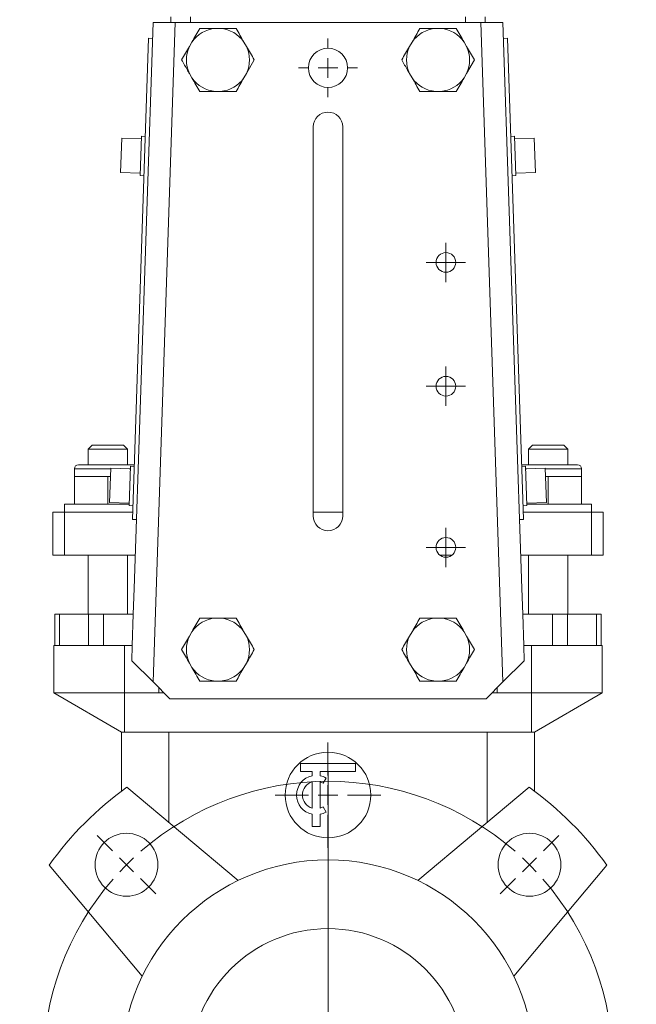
# Model space of a CAD drawing. Header units: millimetres. Extents: x -0.146 to 0.22, y 0.023 to 0.764.
# Tile 2 of 4: x -0.146 to 0.011, y 0.278 to 0.528. Entities that reach past the tile are written whole.
import ezdxf

# ---------------------------------------------------------------- set-up
doc = ezdxf.new("R2010")
doc.units = ezdxf.units.MM

# ---------------------------------------------------------------- blocks, each defined once
blk = doc.blocks.new('SW_CENTERMARKSYMBOL_0')
at = {"color": 0, "linetype": 'Continuous', "lineweight": 0}
for p, q in [((-0.0512652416, -0.0462652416), (-0.0512652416, 0.0237347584)), ((-0.1060660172, 0.0035355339), (-0.1099551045, 0.0074246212)), ((0.0035355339, 0.0035355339), (0.0074246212, 0.0074246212)), ((-0.1025304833, 0), (-0.1042982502, 0.001767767)), ((-0.1025304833, 0), (-0.1007627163, -0.001767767)), ((0, 0), (-0.001767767, -0.001767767)), ((0, 0), (0.001767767, 0.001767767)), ((-0.0989949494, -0.0035355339), (-0.0951058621, -0.0074246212)), ((-0.0035355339, -0.0035355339), (-0.0074246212, -0.0074246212)), ((-0.0512652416, -0.0512652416), (-0.0512652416, -0.0487652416)), ((-0.0562652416, -0.0512652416), (-0.1262652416, -0.0512652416)), ((-0.0512652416, -0.0512652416), (-0.0537652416, -0.0512652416)), ((-0.0512652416, -0.0512652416), (-0.0512652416, -0.0537652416)), ((-0.0512652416, -0.0512652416), (-0.0487652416, -0.0512652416)), ((-0.0462652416, -0.0512652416), (0.0237347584, -0.0512652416)), ((-0.0512652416, -0.0562652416), (-0.0512652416, -0.1262652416)), ((-0.0989949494, -0.0989949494), (-0.0951058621, -0.0951058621)), ((-0.0035355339, -0.0989949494), (-0.0074246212, -0.0951058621)), ((-0.1025304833, -0.1025304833), (-0.1042982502, -0.1042982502)), ((-0.1025304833, -0.1025304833), (-0.1007627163, -0.1007627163)), ((0, -0.1025304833), (-0.001767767, -0.1007627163)), ((0, -0.1025304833), (0.001767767, -0.1042982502)), ((-0.1060660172, -0.1060660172), (-0.1099551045, -0.1099551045)), ((0.0035355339, -0.1060660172), (0.0074246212, -0.1099551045))]:
    blk.add_line(p, q, dxfattribs=at)
for radius, start, end in [(0.0725, 48.9514330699, 131.0485669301), (0.0725, 135, 136.9757165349), (0.0725, 133.0242834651, 135), (0.0725, 45, 46.9757165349), (0.0725, 43.0242834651, 45), (0.0725, 138.9514330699, 221.0485669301), (0.0725, 318.9514330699, 41.0485669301), (0.0725, 223.0242834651, 225), (0.0725, 225, 226.9757165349), (0.0725000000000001, 313.0242834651, 315), (0.0725, 315, 316.9757165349), (0.0725, 228.9514330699, 311.0485669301)]:
    blk.add_arc((-0.0512652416, -0.0512652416), radius, start, end, dxfattribs=at)
blk = doc.blocks.new('SW_CENTERMARKSYMBOL_1')
at = {"color": 0, "linetype": 'Continuous', "lineweight": 0}
for p, q in [((0, 0.005), (0, 0.0134)), ((-0.005, 0), (-0.0134, 0)), ((0, 0), (-0.0025, 0)), ((0, 0), (0, 0.0025)), ((0, 0), (0, -0.0025)), ((0, 0), (0.0025, 0)), ((0.005, 0), (0.0134, 0)), ((0, -0.005), (0, -0.0134))]:
    blk.add_line(p, q, dxfattribs=at)
blk = doc.blocks.new('SW_CENTERMARKSYMBOL_2')
at = {"color": 0, "linetype": 'Continuous', "lineweight": 0}
for p, q in [((0, 0.0025), (0, 0.005)), ((-0.0025, 0), (-0.005, 0)), ((0, 0), (-0.0025, 0)), ((0, 0), (0, 0.0025)), ((0, 0), (0, -0.0025)), ((0, 0), (0.0025, 0)), ((0.0025, 0), (0.005, 0)), ((0, -0.0025), (0, -0.005))]:
    blk.add_line(p, q, dxfattribs=at)
blk = doc.blocks.new('SW_CENTERMARKSYMBOL_3')
at = {"color": 0, "linetype": 'Continuous', "lineweight": 0}
for p, q in [((0, 0.0025), (0, 0.005)), ((-0.0025, 0), (-0.005, 0)), ((0, 0), (-0.0025, 0)), ((0, 0), (0, 0.0025)), ((0, 0), (0, -0.0025)), ((0, 0), (0.0025, 0)), ((0.0025, 0), (0.005, 0)), ((0, -0.0025), (0, -0.005))]:
    blk.add_line(p, q, dxfattribs=at)
blk = doc.blocks.new('SW_CENTERMARKSYMBOL_4')
at = {"color": 0, "linetype": 'Continuous', "lineweight": 0}
for p, q in [((0, 0.0025), (0, 0.005)), ((-0.0025, 0), (-0.005, 0)), ((0, 0), (-0.0025, 0)), ((0, 0), (0, 0.0025)), ((0, 0), (0, -0.0025)), ((0, 0), (0.0025, 0)), ((0.0025, 0), (0.005, 0)), ((0, -0.0025), (0, -0.005))]:
    blk.add_line(p, q, dxfattribs=at)
blk = doc.blocks.new('SW_CENTERMARKSYMBOL_5')
at = {"color": 0, "linetype": 'Continuous', "lineweight": 0}
for p, q in [((0, 0.005), (0, 0.0075)), ((-0.005, 0), (-0.0075, 0)), ((0, 0), (-0.0025, 0)), ((0, 0), (0, 0.0025)), ((0, 0), (0, -0.0025)), ((0, 0), (0.0025, 0)), ((0.005, 0), (0.0075, 0)), ((0, -0.005), (0, -0.0075))]:
    blk.add_line(p, q, dxfattribs=at)

msp = doc.modelspace()

# ---------------------------------------------------------------- linework, layer by layer
at = {"color": 7, "linetype": 'Continuous', "lineweight": 15}
for p, q in [((-0.1076093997, 0.5287530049), (-0.1076093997, 0.5272530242)), ((-0.1026094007, 0.5287530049), (-0.1026094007, 0.5272530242)), ((-0.0326094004, 0.5287530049), (-0.0326094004, 0.5272530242)), ((-0.0276094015, 0.5287530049), (-0.0276094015, 0.5272530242)), ((-0.1169244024, 0.3832530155), (-0.1121094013, 0.5272530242)), ((-0.1065225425, 0.5272530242), (-0.1121237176, 0.3595173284)), ((-0.1121094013, 0.5272530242), (-0.1065225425, 0.5272530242)), ((-0.1065225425, 0.5272530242), (-0.0676094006, 0.5272530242)), ((-0.0676094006, 0.5272530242), (-0.0286962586, 0.5272530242)), ((-0.0230950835, 0.3595173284), (-0.0286962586, 0.5272530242)), ((-0.0286962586, 0.5272530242), (-0.0231093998, 0.5272530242)), ((-0.0231093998, 0.5272530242), (-0.0182943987, 0.3832530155)), ((-0.09497019, 0.5257571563), (-0.0962486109, 0.5257571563)), ((-0.0389701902, 0.5257571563), (-0.0402486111, 0.5257571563)), ((-0.113242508, 0.5232889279), (-0.1173363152, 0.4008573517)), ((-0.113242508, 0.5232889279), (-0.1122430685, 0.5232555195)), ((-0.102219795, 0.522309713), (-0.1028590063, 0.5212025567)), ((-0.0883597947, 0.5212025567), (-0.088999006, 0.522309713)), ((-0.0462197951, 0.522309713), (-0.0468590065, 0.5212025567)), ((-0.0323597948, 0.5212025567), (-0.0329990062, 0.522309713)), ((-0.0219762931, 0.5232889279), (-0.0229757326, 0.5232555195)), ((-0.0219762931, 0.5232889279), (-0.0178824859, 0.4008573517)), ((-0.0883597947, 0.5143076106), (-0.0863694, 0.5177550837)), ((-0.0323597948, 0.5143076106), (-0.030369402, 0.5177550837)), ((-0.1028590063, 0.5143076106), (-0.102219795, 0.5132004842)), ((-0.088999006, 0.5132004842), (-0.0883597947, 0.5143076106)), ((-0.0468590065, 0.5143076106), (-0.0462197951, 0.5132004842)), ((-0.0329990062, 0.5132004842), (-0.0323597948, 0.5143076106)), ((-0.0962486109, 0.5097530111), (-0.09497019, 0.5097530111)), ((-0.0402486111, 0.5097530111), (-0.0389701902, 0.5097530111)), ((-0.0713594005, 0.4017530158), (-0.0713594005, 0.5007530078)), ((-0.0638594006, 0.5007530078), (-0.0638594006, 0.4017530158)), ((-0.1200960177, 0.497863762), (-0.1203874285, 0.4891486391)), ((-0.115098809, 0.4976966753), (-0.1200960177, 0.497863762)), ((-0.1150774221, 0.4983363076), (-0.1154116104, 0.4883418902)), ((-0.1140779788, 0.4983028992), (-0.1150774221, 0.4983363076)), ((-0.020141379, 0.4983363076), (-0.0211408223, 0.4983028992)), ((-0.020141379, 0.4983363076), (-0.0198071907, 0.4883418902)), ((-0.0151227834, 0.497863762), (-0.0201199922, 0.4976966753)), ((-0.0151227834, 0.497863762), (-0.0148313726, 0.4891486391)), ((-0.1203874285, 0.4891486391), (-0.1153902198, 0.4889815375)), ((-0.0198285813, 0.4889815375), (-0.0148313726, 0.4891486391)), ((-0.1154116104, 0.4883418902), (-0.1144121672, 0.4883084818)), ((-0.0208066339, 0.4883084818), (-0.0198071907, 0.4883418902)), ((-0.1276093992, 0.4197530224), (-0.1286094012, 0.4187530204)), ((-0.1286094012, 0.4187530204), (-0.1286094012, 0.4147530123)), ((-0.1236094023, 0.4187530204), (-0.1286094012, 0.4187530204)), ((-0.1276093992, 0.4197530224), (-0.1236094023, 0.4197530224)), ((-0.1236094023, 0.4197530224), (-0.1196094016, 0.4197530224)), ((-0.1186093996, 0.4187530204), (-0.1236094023, 0.4187530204)), ((-0.1186093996, 0.4187530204), (-0.1196094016, 0.4197530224)), ((-0.1186093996, 0.4147530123), (-0.1186093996, 0.4187530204)), ((-0.0156093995, 0.4197530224), (-0.0166094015, 0.4187530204)), ((-0.0166094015, 0.4187530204), (-0.0166094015, 0.4147530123)), ((-0.0116093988, 0.4187530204), (-0.0166094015, 0.4187530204)), ((-0.0156093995, 0.4197530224), (-0.0116093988, 0.4197530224)), ((-0.0116093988, 0.4197530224), (-0.0076094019, 0.4197530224)), ((-0.0066093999, 0.4187530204), (-0.0116093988, 0.4187530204)), ((-0.0066093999, 0.4187530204), (-0.0076094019, 0.4197530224)), ((-0.0066093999, 0.4147530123), (-0.0066093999, 0.4187530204)), ((-0.1321093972, 0.4137530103), (-0.1321093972, 0.4117530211)), ((-0.1311094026, 0.4147530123), (-0.1236094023, 0.4147530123)), ((-0.1236094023, 0.4147530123), (-0.1168716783, 0.4147530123)), ((-0.1229031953, 0.4139106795), (-0.1231946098, 0.4051955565)), ((-0.1179059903, 0.4137435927), (-0.1229031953, 0.4139106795)), ((-0.1178846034, 0.4143832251), (-0.1182187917, 0.4043888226)), ((-0.1168851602, 0.4143498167), (-0.1178846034, 0.4143832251)), ((-0.0183471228, 0.4147530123), (-0.0116093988, 0.4147530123)), ((-0.0173341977, 0.4143832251), (-0.018333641, 0.4143498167)), ((-0.0173341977, 0.4143832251), (-0.0170000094, 0.4043888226)), ((-0.0123156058, 0.4139106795), (-0.0173128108, 0.4137435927)), ((-0.0123156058, 0.4139106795), (-0.0120241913, 0.4051955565)), ((-0.0116093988, 0.4147530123), (-0.0041093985, 0.4147530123)), ((-0.003109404, 0.4117530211), (-0.003109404, 0.4137530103)), ((-0.1321093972, 0.4117530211), (-0.1321093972, 0.4047530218)), ((-0.1278593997, 0.4117530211), (-0.1321093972, 0.4117530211)), ((-0.1236094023, 0.4117530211), (-0.1278593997, 0.4117530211)), ((-0.1236094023, 0.4117530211), (-0.1236094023, 0.4047530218)), ((-0.122975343, 0.4117530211), (-0.1236094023, 0.4117530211)), ((-0.0122434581, 0.4117530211), (-0.0116093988, 0.4117530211)), ((-0.0116093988, 0.4117530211), (-0.0116093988, 0.4047530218)), ((-0.0116093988, 0.4117530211), (-0.0073594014, 0.4117530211)), ((-0.0073594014, 0.4117530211), (-0.003109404, 0.4117530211)), ((-0.003109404, 0.4117530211), (-0.003109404, 0.4047530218)), ((-0.1346094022, 0.4047530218), (-0.1346094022, 0.4027530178)), ((-0.1236094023, 0.4047530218), (-0.1346094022, 0.4047530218)), ((-0.1182066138, 0.4047530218), (-0.1236094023, 0.4047530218)), ((-0.1231946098, 0.4051955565), (-0.1181974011, 0.4050284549)), ((-0.1182187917, 0.4043888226), (-0.1172193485, 0.4043553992)), ((-0.0179994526, 0.4043553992), (-0.0170000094, 0.4043888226)), ((-0.0170214, 0.4050284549), (-0.0120241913, 0.4051955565)), ((-0.0170121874, 0.4047530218), (-0.0116093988, 0.4047530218)), ((-0.0116093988, 0.4047530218), (-0.0006093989, 0.4047530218)), ((-0.0006093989, 0.4027530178), (-0.0006093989, 0.4047530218)), ((-0.1376094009, 0.4027530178), (-0.1376094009, 0.3917530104)), ((-0.1376094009, 0.4027530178), (-0.1346094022, 0.4027530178)), ((-0.1346094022, 0.4027530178), (-0.1346094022, 0.3917530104)), ((-0.1346094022, 0.4027530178), (-0.1172729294, 0.4027530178)), ((-0.1173363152, 0.4008573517), (-0.1163368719, 0.4008239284)), ((-0.0713594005, 0.4027530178), (-0.0638594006, 0.4027530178)), ((-0.0178824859, 0.4008573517), (-0.0188819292, 0.4008239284)), ((-0.0179458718, 0.4027530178), (-0.0006093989, 0.4027530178)), ((-0.0006093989, 0.4027530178), (-0.0006093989, 0.3917530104)), ((-0.0006093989, 0.4027530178), (0.0023905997, 0.4027530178)), ((0.0023905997, 0.4027530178), (0.0023905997, 0.3917530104)), ((-0.1376094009, 0.3917530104), (-0.1346094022, 0.3917530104)), ((-0.1346094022, 0.3917530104), (-0.1166401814, 0.3917530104)), ((-0.1286094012, 0.3917530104), (-0.1286094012, 0.3767530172)), ((-0.1186093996, 0.3767530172), (-0.1186093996, 0.3917530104)), ((-0.0391094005, 0.3917530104), (-0.0361094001, 0.3917530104)), ((-0.0185786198, 0.3917530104), (-0.0006093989, 0.3917530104)), ((-0.0166094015, 0.3917530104), (-0.0166094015, 0.3767530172)), ((-0.0066093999, 0.3767530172), (-0.0066093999, 0.3917530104)), ((-0.0006093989, 0.3917530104), (0.0023905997, 0.3917530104)), ((-0.1169244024, 0.3832530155), (-0.1171414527, 0.3767530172)), ((-0.0182943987, 0.3832530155), (-0.0180773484, 0.3767530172)), ((-0.1371093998, 0.3687530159), (-0.1371093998, 0.3767530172)), ((-0.1371093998, 0.3767530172), (-0.1359396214, 0.3767530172)), ((-0.1359396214, 0.3687530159), (-0.1359396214, 0.3767530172)), ((-0.1359396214, 0.3767530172), (-0.128538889, 0.3767530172)), ((-0.128538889, 0.3687530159), (-0.128538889, 0.3767530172)), ((-0.128538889, 0.3767530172), (-0.1247086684, 0.3767530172)), ((-0.1247086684, 0.3687530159), (-0.1247086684, 0.3767530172)), ((-0.1247086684, 0.3767530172), (-0.1171414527, 0.3767530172)), ((-0.1171414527, 0.3767530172), (-0.117408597, 0.3687530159)), ((-0.09497019, 0.3757571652), (-0.0962486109, 0.3757571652)), ((-0.0389701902, 0.3757571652), (-0.0402486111, 0.3757571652)), ((-0.0180773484, 0.3767530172), (-0.0178102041, 0.3687530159)), ((-0.0180773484, 0.3767530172), (-0.0105101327, 0.3767530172)), ((-0.0105101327, 0.3687530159), (-0.0105101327, 0.3767530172)), ((-0.0105101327, 0.3767530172), (-0.0066799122, 0.3767530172)), ((-0.0066799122, 0.3687530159), (-0.0066799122, 0.3767530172)), ((-0.0066799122, 0.3767530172), (0.0007208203, 0.3767530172)), ((0.0007208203, 0.3687530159), (0.0007208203, 0.3767530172)), ((0.0007208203, 0.3767530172), (0.0018905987, 0.3767530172)), ((0.0018905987, 0.3687530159), (0.0018905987, 0.3767530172)), ((-0.102219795, 0.3723096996), (-0.1028590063, 0.3712025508)), ((-0.0883597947, 0.3712025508), (-0.088999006, 0.3723096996)), ((-0.0462197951, 0.3723096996), (-0.0468590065, 0.3712025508)), ((-0.0323597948, 0.3712025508), (-0.0329990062, 0.3723096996)), ((-0.137375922, 0.3687530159), (-0.137375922, 0.356753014)), ((-0.1371093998, 0.3687530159), (-0.137375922, 0.3687530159)), ((-0.1371093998, 0.3687530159), (-0.1359396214, 0.3687530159)), ((-0.1359396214, 0.3687530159), (-0.128538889, 0.3687530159)), ((-0.128538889, 0.3687530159), (-0.1247086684, 0.3687530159)), ((-0.1247086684, 0.3687530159), (-0.117408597, 0.3687530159)), ((-0.1193759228, 0.356753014), (-0.1193759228, 0.3687530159)), ((-0.117408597, 0.3687530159), (-0.1175362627, 0.3649298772)), ((-0.0178102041, 0.3687530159), (-0.0176825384, 0.3649298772)), ((-0.0178102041, 0.3687530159), (-0.0105101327, 0.3687530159)), ((-0.0158428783, 0.356753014), (-0.0158428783, 0.3687530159)), ((-0.0105101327, 0.3687530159), (-0.0066799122, 0.3687530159)), ((-0.0066799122, 0.3687530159), (0.0007208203, 0.3687530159)), ((0.0007208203, 0.3687530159), (0.0018905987, 0.3687530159)), ((0.0021571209, 0.3687530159), (0.0018905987, 0.3687530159)), ((0.0021571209, 0.356753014), (0.0021571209, 0.3687530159)), ((-0.1175362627, 0.3649298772), (-0.1121237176, 0.3595173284)), ((-0.1028590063, 0.364307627), (-0.102219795, 0.3632004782)), ((-0.088999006, 0.3632004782), (-0.0883597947, 0.364307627)), ((-0.0468590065, 0.364307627), (-0.0462197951, 0.3632004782)), ((-0.0329990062, 0.3632004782), (-0.0323597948, 0.364307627)), ((-0.0230950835, 0.3595173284), (-0.0176825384, 0.3649298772)), ((-0.1078593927, 0.3552530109), (-0.1121237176, 0.3595173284)), ((-0.0962486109, 0.3597530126), (-0.09497019, 0.3597530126)), ((-0.0402486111, 0.3597530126), (-0.0389701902, 0.3597530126)), ((-0.0230950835, 0.3595173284), (-0.0273594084, 0.3552530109)), ((-0.137375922, 0.356753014), (-0.137375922, 0.3567218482)), ((-0.1193759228, 0.356753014), (-0.137375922, 0.356753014)), ((-0.137375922, 0.3567218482), (-0.1201093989, 0.3467530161)), ((-0.1193759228, 0.3467530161), (-0.1193759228, 0.356753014)), ((-0.110609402, 0.356753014), (-0.1193759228, 0.356753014)), ((-0.1093593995, 0.356753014), (-0.110609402, 0.356753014)), ((-0.0246093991, 0.356753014), (-0.0258594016, 0.356753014)), ((-0.0158428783, 0.356753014), (-0.0246093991, 0.356753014)), ((-0.0158428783, 0.3467530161), (-0.0158428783, 0.356753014)), ((0.0021571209, 0.356753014), (-0.0158428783, 0.356753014)), ((-0.0151094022, 0.3467530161), (0.0021571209, 0.3567218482)), ((0.0021571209, 0.3567218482), (0.0021571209, 0.356753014)), ((-0.107859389, 0.3552530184), (-0.0273594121, 0.3552530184)), ((-0.1193759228, 0.3467530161), (-0.1201093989, 0.3467530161)), ((-0.1201093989, 0.3317530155), (-0.1201093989, 0.3467530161)), ((-0.0158428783, 0.3467530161), (-0.1193759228, 0.3467530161)), ((-0.0151094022, 0.3467530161), (-0.0158428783, 0.3467530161)), ((-0.0151094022, 0.3317530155), (-0.0151094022, 0.3467530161)), ((-0.0746094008, 0.3367530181), (-0.0746094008, 0.3387530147)), ((-0.0746094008, 0.3387530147), (-0.0606094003, 0.3387530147)), ((-0.0606094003, 0.3387530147), (-0.0606094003, 0.3367530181)), ((-0.0716094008, 0.3367530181), (-0.0746094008, 0.3367530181)), ((-0.0716094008, 0.3356519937), (-0.0716094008, 0.3367530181)), ((-0.0606094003, 0.3367530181), (-0.0696094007, 0.3367530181)), ((-0.0696094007, 0.3356519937), (-0.0696094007, 0.3367530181)), ((-0.0716094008, 0.3273989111), (-0.0716094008, 0.3341071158)), ((-0.0696094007, 0.3273989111), (-0.0696094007, 0.3341071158)), ((-0.0681094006, 0.3350831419), (-0.0688594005, 0.3337841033)), ((-0.0905047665, 0.3089976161), (-0.1187846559, 0.3327272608)), ((-0.0164341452, 0.3327272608), (-0.0447140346, 0.3089976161)), ((-0.0716094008, 0.3227530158), (-0.0716094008, 0.3258540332)), ((-0.0696094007, 0.3227530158), (-0.0696094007, 0.3258540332)), ((-0.0681094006, 0.326422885), (-0.0688594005, 0.3277219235)), ((-0.0716094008, 0.3227530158), (-0.0696094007, 0.3227530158)), ((-0.1385836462, 0.3129282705), (-0.1148540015, 0.2846483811)), ((-0.0203647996, 0.2846483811), (0.0033648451, 0.3129282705))]:
    msp.add_line(p, q, dxfattribs=at)
at = {"color": 8, "linetype": 'Continuous', "lineweight": 15}
for p, q in [((-0.1236094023, 0.4137530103), (-0.1321093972, 0.4137530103)), ((-0.1229084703, 0.4137530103), (-0.1236094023, 0.4137530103)), ((-0.1179056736, 0.4137530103), (-0.1181879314, 0.4137530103)), ((-0.0170308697, 0.4137530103), (-0.0173131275, 0.4137530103)), ((-0.0116093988, 0.4137530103), (-0.0123103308, 0.4137530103)), ((-0.003109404, 0.4137530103), (-0.0116093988, 0.4137530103)), ((-0.110609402, 0.356753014), (-0.110609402, 0.3580030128)), ((-0.0246093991, 0.356753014), (-0.0246093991, 0.3580030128)), ((-0.1081094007, 0.3237696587), (-0.1081094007, 0.3467530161)), ((-0.0271094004, 0.3237696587), (-0.0271094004, 0.3467530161))]:
    msp.add_line(p, q, dxfattribs=at)
at = {"color": 7, "linetype": 'Continuous', "lineweight": 15}
for centre, radius in [((-0.0676094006, 0.5157530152), 0.005), ((-0.0376094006, 0.4662530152), 0.0025), ((-0.0376094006, 0.4347530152), 0.0025), ((-0.0376094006, 0.3937530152), 0.0025), ((-0.0676094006, 0.3307530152), 0.0109), ((-0.1188746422, 0.3130182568), 0.0079999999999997), ((-0.0163441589, 0.3130182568), 0.0079999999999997), ((-0.0676094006, 0.2617530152), 0.0525), ((-0.0676094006, 0.2617530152), 0.035)]:
    msp.add_circle(centre, radius, dxfattribs=at)
for centre, radius, start, end in [((-0.0956094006, 0.5177550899), 0.0080275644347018, 94.5671272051, 145.4328727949), ((-0.0956094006, 0.5177550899), 0.0080275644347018, 34.5671272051, 85.4328727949), ((-0.0396094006, 0.5177550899), 0.0080275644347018, 94.5671272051, 145.4328727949), ((-0.0396094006, 0.5177550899), 0.0080275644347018, 34.5671272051, 85.4328727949), ((-0.0956094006, 0.5177550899), 0.0080275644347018, 154.5671272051, 205.4328727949), ((-0.0956094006, 0.5177550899), 0.0080275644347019, 334.5671272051, 25.4328727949), ((-0.0396094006, 0.5177550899), 0.0080275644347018, 154.5671272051, 205.4328727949), ((-0.0396094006, 0.5177550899), 0.0080275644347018, 334.5671272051, 25.4328727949), ((-0.0956094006, 0.5177550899), 0.0080275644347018, 214.5671272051, 265.4328727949), ((-0.0956094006, 0.5177550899), 0.0080275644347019, 274.5671272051, 325.4328727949), ((-0.0396094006, 0.5177550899), 0.0080275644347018, 214.5671272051, 265.4328727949), ((-0.0396094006, 0.5177550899), 0.0080275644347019, 274.5671272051, 325.4328727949), ((-0.0676094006, 0.5007530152), 0.00375, 0, 180), ((-0.1311094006, 0.4137530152), 0.001, 90, 180), ((-0.0041094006, 0.4137530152), 0.001, 0, 90), ((-0.0676094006, 0.4017530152), 0.00375, 180, 0), ((-0.0956094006, 0.3677550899), 0.0080275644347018, 94.5671272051, 145.4328727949), ((-0.0956094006, 0.3677550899), 0.0080275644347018, 34.5671272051, 85.4328727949), ((-0.0396094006, 0.3677550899), 0.0080275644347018, 94.5671272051, 145.4328727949), ((-0.0396094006, 0.3677550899), 0.0080275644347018, 34.5671272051, 85.4328727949), ((-0.0956094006, 0.3677550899), 0.0080275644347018, 154.5671272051, 205.4328727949), ((-0.0956094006, 0.3677550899), 0.0080275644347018, 334.5671272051, 25.4328727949), ((-0.0396094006, 0.3677550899), 0.0080275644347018, 154.5671272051, 205.4328727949), ((-0.0396094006, 0.3677550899), 0.0080275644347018, 334.5671272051, 25.4328727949), ((-0.0956094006, 0.3677550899), 0.0080275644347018, 214.5671272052, 265.4328727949), ((-0.0956094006, 0.3677550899), 0.0080275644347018, 274.5671272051, 325.4328727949), ((-0.0396094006, 0.3677550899), 0.0080275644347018, 214.5671272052, 265.4328727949), ((-0.0396094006, 0.3677550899), 0.0080275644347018, 274.5671272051, 325.4328727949), ((-0.0706094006, 0.3307530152), 0.005, 101.5369590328, 258.4630409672), ((-0.0706094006, 0.3307530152), 0.0035, 106.601549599, 253.398450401), ((-0.0706094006, 0.3307530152), 0.005, 60, 78.4630409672), ((-0.0706094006, 0.3307530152), 0.0035, 60, 73.398450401), ((-0.0676094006, 0.2617530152), 0.0875, 125.7931037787, 144.2068962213), ((-0.0676094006, 0.2617530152), 0.0875, 35.7931037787, 54.2068962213), ((-0.0706094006, 0.3307530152), 0.0035, 286.601549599, 300), ((-0.0706094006, 0.3307530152), 0.005, 281.5369590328, 300)]:
    msp.add_arc(centre, radius, start, end, dxfattribs=at)
for points, knots in [([(-0.1002294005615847, 0.5257571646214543), (-0.1005512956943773, 0.5251996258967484), (-0.100877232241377, 0.5246350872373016), (-0.1015407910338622, 0.5234857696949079), (-0.1018801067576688, 0.5228980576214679), (-0.1022197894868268, 0.5223097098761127)], [0, 0, 0, 0, 0.5, 0.5, 1, 1, 1, 1]), ([(-0.1002294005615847, 0.5257571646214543), (-0.0995841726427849, 0.5257571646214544), (-0.0989308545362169, 0.5257571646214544), (-0.0976008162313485, 0.5257571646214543), (-0.0969206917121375, 0.5257571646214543), (-0.0962486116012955, 0.5257571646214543)], [0, 0, 0, 0, 0.5, 0.5, 1, 1, 1, 1]), ([(-0.094970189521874, 0.5257571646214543), (-0.0942998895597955, 0.5257571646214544), (-0.0936329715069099, 0.5257571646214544), (-0.0923048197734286, 0.5257571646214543), (-0.0916402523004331, 0.5257571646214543), (-0.0909894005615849, 0.5257571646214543)], [0, 0, 0, 0, 0.5, 0.5, 1, 1, 1, 1]), ([(-0.0442294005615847, 0.5257571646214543), (-0.0445512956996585, 0.525199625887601), (-0.0448772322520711, 0.5246350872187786), (-0.0455407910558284, 0.5234857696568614), (-0.0458801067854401, 0.5228980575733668), (-0.0462197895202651, 0.5223097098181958)], [0, 0, 0, 0, 0.5, 0.5, 1, 1, 1, 1]), ([(-0.0442294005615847, 0.5257571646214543), (-0.0435841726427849, 0.5257571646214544), (-0.0429308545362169, 0.5257571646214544), (-0.0416008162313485, 0.5257571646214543), (-0.0409206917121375, 0.5257571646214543), (-0.0402486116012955, 0.5257571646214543)], [0, 0, 0, 0, 0.5, 0.5, 1, 1, 1, 1]), ([(-0.038970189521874, 0.5257571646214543), (-0.0382998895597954, 0.5257571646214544), (-0.0376329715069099, 0.5257571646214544), (-0.0363048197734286, 0.5257571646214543), (-0.0356402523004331, 0.5257571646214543), (-0.0349894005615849, 0.5257571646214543)], [0, 0, 0, 0, 0.5000000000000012, 0.5000000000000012, 1, 1, 1, 1]), ([(-0.0863694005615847, 0.5177550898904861), (-0.0866912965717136, 0.518312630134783), (-0.0870172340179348, 0.5188771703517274), (-0.087680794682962, 0.5200264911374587), (-0.0880201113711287, 0.5206142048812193), (-0.0883597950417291, 0.5212025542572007)], [0, 0, 0, 0, 0.5, 0.5, 1, 1, 1, 1]), ([(-0.0303694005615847, 0.5177550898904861), (-0.0306912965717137, 0.5183126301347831), (-0.0310172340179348, 0.5188771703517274), (-0.031680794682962, 0.5200264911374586), (-0.0320201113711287, 0.5206142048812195), (-0.0323597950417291, 0.5212025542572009)], [0, 0, 0, 0, 0.5, 0.5, 1, 1, 1, 1]), ([(-0.10484939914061, 0.5177550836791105), (-0.10435390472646, 0.5168968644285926), (-0.1036978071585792, 0.5157604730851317), (-0.1030239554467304, 0.5145933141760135), (-0.1028590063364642, 0.5143076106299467)], [0, 0, 0, 0, 0.7552145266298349, 1, 1, 1, 1]), ([(-0.0488494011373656, 0.5177550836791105), (-0.0483539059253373, 0.5168968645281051), (-0.0476978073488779, 0.5157604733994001), (-0.0470239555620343, 0.5145933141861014), (-0.0468590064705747, 0.5143076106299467)], [0, 0, 0, 0, 0.7552145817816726, 1, 1, 1, 1]), ([(-0.0909894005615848, 0.5097530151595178), (-0.0906675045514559, 0.5103105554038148), (-0.0903415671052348, 0.5108750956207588), (-0.0896780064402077, 0.51202441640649), (-0.089338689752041, 0.5126121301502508), (-0.0889990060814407, 0.513200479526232)], [0, 0, 0, 0, 0.4999999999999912, 0.4999999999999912, 1, 1, 1, 1]), ([(-0.0349894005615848, 0.5097530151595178), (-0.0346675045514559, 0.5103105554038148), (-0.0343415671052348, 0.5108750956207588), (-0.0336780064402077, 0.51202441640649), (-0.033338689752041, 0.5126121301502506), (-0.0329990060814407, 0.5132004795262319)], [0, 0, 0, 0, 0.5000000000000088, 0.5000000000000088, 1, 1, 1, 1]), ([(-0.100229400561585, 0.5097530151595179), (-0.0995843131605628, 0.5097530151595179), (-0.098931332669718, 0.509753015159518), (-0.0976025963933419, 0.5097530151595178), (-0.0969218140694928, 0.5097530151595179), (-0.0962486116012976, 0.5097530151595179)], [0, 0, 0, 0, 0.5, 0.5, 1, 1, 1, 1]), ([(-0.0949701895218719, 0.5097530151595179), (-0.0942992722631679, 0.5097530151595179), (-0.0936323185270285, 0.509753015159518), (-0.0923050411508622, 0.5097530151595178), (-0.0916413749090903, 0.5097530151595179), (-0.0909894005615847, 0.5097530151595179)], [0, 0, 0, 0, 0.5, 0.5, 1, 1, 1, 1]), ([(-0.044229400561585, 0.5097530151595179), (-0.0435843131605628, 0.5097530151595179), (-0.042931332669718, 0.509753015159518), (-0.0416025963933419, 0.5097530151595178), (-0.0409218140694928, 0.5097530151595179), (-0.0402486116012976, 0.5097530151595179)], [0, 0, 0, 0, 0.5, 0.5, 1, 1, 1, 1]), ([(-0.0389701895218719, 0.5097530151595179), (-0.0382992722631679, 0.5097530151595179), (-0.0376323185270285, 0.509753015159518), (-0.0363050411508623, 0.5097530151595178), (-0.0356413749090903, 0.5097530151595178), (-0.0349894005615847, 0.5097530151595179)], [0, 0, 0, 0, 0.5000000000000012, 0.5000000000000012, 1, 1, 1, 1]), ([(-0.1002294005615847, 0.3757571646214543), (-0.1005512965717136, 0.3751996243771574), (-0.1008772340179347, 0.3746350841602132), (-0.1015407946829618, 0.3734857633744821), (-0.1018801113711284, 0.3728980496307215), (-0.1022197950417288, 0.3723097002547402)], [0, 0, 0, 0, 0.5, 0.5, 1, 1, 1, 1]), ([(-0.1002294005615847, 0.3757571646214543), (-0.099584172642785, 0.3757571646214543), (-0.098930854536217, 0.3757571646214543), (-0.0976008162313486, 0.3757571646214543), (-0.0969206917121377, 0.3757571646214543), (-0.0962486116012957, 0.3757571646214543)], [0, 0, 0, 0, 0.5000000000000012, 0.5000000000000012, 1, 1, 1, 1]), ([(-0.0949701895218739, 0.3757571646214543), (-0.0942998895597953, 0.3757571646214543), (-0.0936329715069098, 0.3757571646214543), (-0.0923048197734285, 0.3757571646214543), (-0.0916402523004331, 0.3757571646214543), (-0.0909894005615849, 0.3757571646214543)], [0, 0, 0, 0, 0.5, 0.5, 1, 1, 1, 1]), ([(-0.0442294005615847, 0.3757571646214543), (-0.0445512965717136, 0.3751996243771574), (-0.0448772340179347, 0.3746350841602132), (-0.0455407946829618, 0.3734857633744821), (-0.0458801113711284, 0.3728980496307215), (-0.0462197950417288, 0.3723097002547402)], [0, 0, 0, 0, 0.5, 0.5, 1, 1, 1, 1]), ([(-0.0442294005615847, 0.3757571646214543), (-0.043584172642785, 0.3757571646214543), (-0.042930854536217, 0.3757571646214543), (-0.0416008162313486, 0.3757571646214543), (-0.0409206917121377, 0.3757571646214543), (-0.0402486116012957, 0.3757571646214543)], [0, 0, 0, 0, 0.5, 0.5, 1, 1, 1, 1]), ([(-0.0389701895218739, 0.3757571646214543), (-0.0382998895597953, 0.3757571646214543), (-0.0376329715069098, 0.3757571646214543), (-0.0363048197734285, 0.3757571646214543), (-0.0356402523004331, 0.3757571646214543), (-0.0349894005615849, 0.3757571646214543)], [0, 0, 0, 0, 0.5, 0.5, 1, 1, 1, 1]), ([(-0.0863694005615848, 0.3677550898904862), (-0.0866912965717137, 0.3683126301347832), (-0.0870172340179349, 0.3688771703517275), (-0.0876807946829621, 0.3700264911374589), (-0.0880201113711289, 0.3706142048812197), (-0.0883597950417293, 0.3712025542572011)], [0, 0, 0, 0, 0.5, 0.5, 1, 1, 1, 1]), ([(-0.0303694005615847, 0.3677550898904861), (-0.0306912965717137, 0.3683126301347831), (-0.0310172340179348, 0.3688771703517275), (-0.0316807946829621, 0.3700264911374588), (-0.0320201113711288, 0.3706142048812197), (-0.0323597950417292, 0.371202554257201)], [0, 0, 0, 0, 0.5, 0.5, 1, 1, 1, 1]), ([(-0.1048494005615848, 0.3677550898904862), (-0.1045275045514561, 0.3671975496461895), (-0.104201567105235, 0.3666330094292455), (-0.1035380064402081, 0.3654836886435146), (-0.1031986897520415, 0.3648959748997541), (-0.1028590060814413, 0.364307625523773)], [0, 0, 0, 0, 0.5, 0.5, 1, 1, 1, 1]), ([(-0.0488494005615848, 0.3677550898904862), (-0.048527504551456, 0.3671975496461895), (-0.048201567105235, 0.3666330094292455), (-0.0475380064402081, 0.3654836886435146), (-0.0471986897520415, 0.3648959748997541), (-0.0468590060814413, 0.364307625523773)], [0, 0, 0, 0, 0.5, 0.5, 1, 1, 1, 1]), ([(-0.0909894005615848, 0.3597530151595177), (-0.0906675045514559, 0.3603105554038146), (-0.0903415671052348, 0.3608750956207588), (-0.0896780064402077, 0.36202441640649), (-0.0893386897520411, 0.3626121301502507), (-0.0889990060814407, 0.3632004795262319)], [0, 0, 0, 0, 0.5, 0.5, 1, 1, 1, 1]), ([(-0.0349894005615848, 0.3597530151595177), (-0.0346675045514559, 0.3603105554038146), (-0.0343415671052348, 0.3608750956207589), (-0.0336780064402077, 0.36202441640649), (-0.0333386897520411, 0.3626121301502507), (-0.0329990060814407, 0.363200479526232)], [0, 0, 0, 0, 0.5, 0.5, 1, 1, 1, 1]), ([(-0.100229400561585, 0.3597530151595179), (-0.0995843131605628, 0.3597530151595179), (-0.0989313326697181, 0.3597530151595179), (-0.097602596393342, 0.3597530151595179), (-0.0969218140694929, 0.3597530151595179), (-0.0962486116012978, 0.3597530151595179)], [0, 0, 0, 0, 0.4999999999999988, 0.4999999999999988, 1, 1, 1, 1]), ([(-0.0949701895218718, 0.3597530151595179), (-0.0942992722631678, 0.3597530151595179), (-0.0936323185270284, 0.3597530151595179), (-0.0923050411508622, 0.3597530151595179), (-0.0916413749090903, 0.3597530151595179), (-0.0909894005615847, 0.3597530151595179)], [0, 0, 0, 0, 0.5, 0.5, 1, 1, 1, 1]), ([(-0.044229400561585, 0.3597530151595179), (-0.0435843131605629, 0.3597530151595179), (-0.0429313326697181, 0.3597530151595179), (-0.041602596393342, 0.3597530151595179), (-0.0409218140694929, 0.3597530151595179), (-0.0402486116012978, 0.3597530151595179)], [0, 0, 0, 0, 0.5, 0.5, 1, 1, 1, 1]), ([(-0.0389701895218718, 0.3597530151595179), (-0.0382992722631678, 0.3597530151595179), (-0.0376323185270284, 0.3597530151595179), (-0.0363050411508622, 0.3597530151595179), (-0.0356413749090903, 0.3597530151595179), (-0.0349894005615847, 0.3597530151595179)], [0, 0, 0, 0, 0.5, 0.5, 1, 1, 1, 1])]:
    msp.add_open_spline(points, degree=3, knots=knots, dxfattribs=at)
for points in [[(-0.0889990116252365, 0.5223097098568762), (-0.0896775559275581, 0.5234849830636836), (-0.0903385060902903, 0.5246297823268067), (-0.0909894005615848, 0.5257571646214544)], [(-0.0329990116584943, 0.5223097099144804), (-0.0336775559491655, 0.5234849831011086), (-0.0343385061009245, 0.5246297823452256), (-0.0349894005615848, 0.5257571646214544)], [(-0.1028590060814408, 0.5212025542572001), (-0.1035375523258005, 0.5200272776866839), (-0.1041985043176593, 0.5188824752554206), (-0.1048494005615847, 0.5177550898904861)], [(-0.0468590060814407, 0.5212025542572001), (-0.0475375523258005, 0.520027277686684), (-0.0481985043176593, 0.5188824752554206), (-0.0488494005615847, 0.5177550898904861)], [(-0.1022197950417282, 0.513200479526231), (-0.1015412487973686, 0.5120252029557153), (-0.1008802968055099, 0.5108804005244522), (-0.1002294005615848, 0.509753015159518)], [(-0.0462197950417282, 0.513200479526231), (-0.0455412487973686, 0.5120252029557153), (-0.04488029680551, 0.5108804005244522), (-0.0442294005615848, 0.509753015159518)], [(-0.0889990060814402, 0.3723097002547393), (-0.0896775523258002, 0.3734849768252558), (-0.0903385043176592, 0.3746297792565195), (-0.0909894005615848, 0.3757571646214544)], [(-0.0329990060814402, 0.3723097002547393), (-0.0336775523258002, 0.3734849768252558), (-0.0343385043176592, 0.3746297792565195), (-0.0349894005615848, 0.3757571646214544)], [(-0.1028590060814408, 0.3712025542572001), (-0.1035375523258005, 0.370027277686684), (-0.1041985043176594, 0.3688824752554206), (-0.1048494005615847, 0.3677550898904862)], [(-0.0468590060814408, 0.3712025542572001), (-0.0475375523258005, 0.370027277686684), (-0.0481985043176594, 0.3688824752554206), (-0.0488494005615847, 0.3677550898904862)], [(-0.0883597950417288, 0.3643076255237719), (-0.087681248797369, 0.3654829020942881), (-0.0870202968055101, 0.3666277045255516), (-0.0863694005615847, 0.3677550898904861)], [(-0.0323597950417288, 0.3643076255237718), (-0.031681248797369, 0.3654829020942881), (-0.0310202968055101, 0.3666277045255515), (-0.0303694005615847, 0.3677550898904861)], [(-0.1022197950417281, 0.3632004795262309), (-0.1015412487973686, 0.3620252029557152), (-0.1008802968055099, 0.3608804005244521), (-0.1002294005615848, 0.359753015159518)], [(-0.0462197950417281, 0.3632004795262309), (-0.0455412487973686, 0.3620252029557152), (-0.04488029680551, 0.3608804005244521), (-0.0442294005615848, 0.359753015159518)]]:
    msp.add_open_spline(points, degree=3, dxfattribs=at)

# ---------------------------------------------------------------- block references
at = {"color": 7, "linetype": 'Continuous', "lineweight": 0}
for name, p in [('SW_CENTERMARKSYMBOL_5', (-0.0676094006, 0.5157530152)), ('SW_CENTERMARKSYMBOL_2', (-0.0376094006, 0.4662530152)), ('SW_CENTERMARKSYMBOL_3', (-0.0376094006, 0.4347530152)), ('SW_CENTERMARKSYMBOL_4', (-0.0376094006, 0.3937530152)), ('SW_CENTERMARKSYMBOL_1', (-0.0676094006, 0.3307530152)), ('SW_CENTERMARKSYMBOL_0', (-0.0163441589, 0.3130182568))]:
    msp.add_blockref(name, p, dxfattribs=at)

doc.saveas('drawing.dxf')
